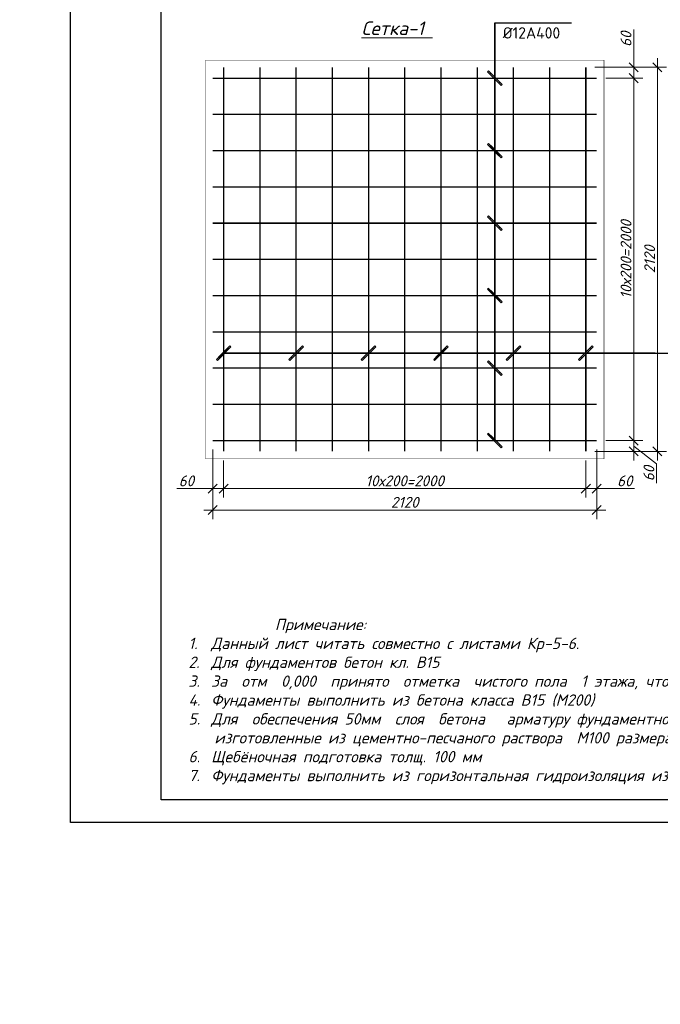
# Model space of a CAD drawing. Header units: millimetres. Extents: x 363306 to 7757304, y 1022887 to 1207196.
# Tile 31 of 256: x 559581 to 573732, y 1054967 to 1076701. Entities that reach past the tile are written whole.
import ezdxf
from ezdxf.enums import TextEntityAlignment as Align

# ---------------------------------------------------------------- set-up
doc = ezdxf.new("R2010")
doc.units = ezdxf.units.MM
doc.linetypes.add('ACAD_ISO03W100', pattern=[30, 12, -18])
doc.layers.add('O3SAD', color=1, linetype='Continuous')
doc.layers.add('надпись 0.18', color=160, linetype='Continuous', lineweight=18)
doc.layers.add('размеры', color=12, linetype='Continuous', lineweight=15)
doc.styles.get("Standard").update_dxf_attribs({"font": 'isocpeui.ttf'})
doc.styles.add('WMF-Times New Roman0', font='times.ttf')
doc.styles.add('WMF-Times New Roman2', font='times.ttf')
doc.dimstyles.new('Санжар', dxfattribs={"dimtxt": 240, "dimasz": 200, "dimexe": 200, "dimexo": 200, "dimgap": 50, "dimtad": 1, "dimdec": 0, "dimtxsty": 'Standard', "dimblk": 'OBLIQUE', "dimcen": 2.5, "dimdle": 200, "dimclrd": 152, "dimclre": 152, "dimclrt": 152, "dimadec": 0, "dimazin": 0, "dimtfac": 1, "dimtdec": 0, "dimtmove": 0, "dimatfit": 3, "dimldrblk": 'OBLIQUE', "dimfxl": 0, "dimlwd": 0, "dimlwe": 0, "dimarcsym": 0})

# ---------------------------------------------------------------- blocks, each defined once
blk = doc.blocks.new('ШТ')
at = {"insert": (193141, 709234, 0), "char_height": 240, "width": 5957.74, "attachment_point": 1, "style": 'WMF-Times New Roman0'}
blk.add_mtext('\\pi563.17678,t3443.17678;{\\fTimes New Roman|b1|i0|c204|p18;\\C1;"PARVIZ  PROEKT  SERVIS"\\P\\pi2460.72013,tz;\\C0;MCHJ\\P\\pi1851.00915;Samarqand sh.\\C256; }', dxfattribs=at)
blk = doc.blocks.new('_Oblique')
at = {"color": 0, "linetype": 'ByBlock', "lineweight": -2}
blk.add_line((-0.5, -0.5), (0.5, 0.5), dxfattribs=at)
blk = doc.blocks.new('*D331')
at = {"lineweight": 0, "transparency": 16777216}
for p, q in [((572327, 1067210), (572327, 1066151)), ((572087, 1066970), (572087, 1066151)), ((572087, 1066351), (572527, 1066351)), ((572327, 1066351), (573159, 1066351))]:
    blk.add_line(p, q, dxfattribs=at)
at = {"layer": 'Defpoints', "color": 0, "lineweight": 25, "transparency": 16777216}
for p in [(572327, 1067410), (572087, 1067170), (572087, 1066351)]:
    blk.add_point(p, dxfattribs=at)
at = {"lineweight": 0, "transparency": 16777216, "xscale": 200, "yscale": 200, "zscale": 200, "rotation": 180}
blk.add_blockref('_Oblique', (572087, 1066351), dxfattribs=at)
at = {"lineweight": 0, "transparency": 16777216, "xscale": 200, "yscale": 200, "zscale": 200}
blk.add_blockref('_Oblique', (572327, 1066351), dxfattribs=at)
at = {"lineweight": 0, "transparency": 16777216, "insert": (572947, 1066521), "char_height": 240, "attachment_point": 5, "bg_fill": 3, "box_fill_scale": 1.1, "bg_fill_color": 256, "bg_fill_true_color": 13158600, "bg_fill_transparency": 0}
blk.add_mtext('60', dxfattribs=at)
blk = doc.blocks.new('*D332')
at = {"lineweight": 0, "transparency": 16777216}
for p, q in [((564087, 1066970), (564087, 1066151)), ((572087, 1066970), (572087, 1066151)), ((572287, 1066351), (563887, 1066351))]:
    blk.add_line(p, q, dxfattribs=at)
at = {"layer": 'Defpoints', "color": 0, "lineweight": 25, "transparency": 16777216}
for p in [(564087, 1067170), (572087, 1067170), (564087, 1066351)]:
    blk.add_point(p, dxfattribs=at)
at = {"lineweight": 0, "transparency": 16777216, "xscale": 200, "yscale": 200, "zscale": 200, "rotation": 180}
blk.add_blockref('_Oblique', (564087, 1066351), dxfattribs=at)
at = {"lineweight": 0, "transparency": 16777216, "xscale": 200, "yscale": 200, "zscale": 200}
blk.add_blockref('_Oblique', (572087, 1066351), dxfattribs=at)
at = {"lineweight": 0, "transparency": 16777216, "insert": (568087, 1066521), "char_height": 240, "attachment_point": 5, "bg_fill": 3, "box_fill_scale": 1.1, "bg_fill_color": 256, "bg_fill_true_color": 13158600, "bg_fill_transparency": 0}
blk.add_mtext('10х200=2000', dxfattribs=at)
blk = doc.blocks.new('*D333')
at = {"lineweight": 0, "transparency": 16777216}
for p, q in [((563847, 1067210), (563847, 1066151)), ((564087, 1066970), (564087, 1066151)), ((563847, 1066351), (563052, 1066351)), ((564287, 1066351), (563847, 1066351))]:
    blk.add_line(p, q, dxfattribs=at)
at = {"layer": 'Defpoints', "color": 0, "lineweight": 25, "transparency": 16777216}
for p in [(563847, 1067410), (564087, 1067170), (563847, 1066351)]:
    blk.add_point(p, dxfattribs=at)
at = {"lineweight": 0, "transparency": 16777216, "xscale": 200, "yscale": 200, "zscale": 200, "rotation": 180}
blk.add_blockref('_Oblique', (563847, 1066351), dxfattribs=at)
at = {"lineweight": 0, "transparency": 16777216, "xscale": 200, "yscale": 200, "zscale": 200}
blk.add_blockref('_Oblique', (564087, 1066351), dxfattribs=at)
at = {"lineweight": 0, "transparency": 16777216, "insert": (563264, 1066521), "char_height": 240, "attachment_point": 5, "bg_fill": 3, "box_fill_scale": 1.1, "bg_fill_color": 256, "bg_fill_true_color": 13158600, "bg_fill_transparency": 0}
blk.add_mtext('60', dxfattribs=at)
blk = doc.blocks.new('*D188')
at = {"lineweight": 0, "transparency": 16777216}
for p, q in [((563847, 1067210), (563847, 1065677)), ((572327, 1067210), (572327, 1065677)), ((563647, 1065877), (572527, 1065877))]:
    blk.add_line(p, q, dxfattribs=at)
at = {"layer": 'Defpoints', "color": 0, "lineweight": 25, "transparency": 16777216}
for p in [(563847, 1067410), (572327, 1067410), (572327, 1065877)]:
    blk.add_point(p, dxfattribs=at)
at = {"lineweight": 0, "transparency": 16777216, "xscale": 200, "yscale": 200, "zscale": 200, "rotation": 180}
blk.add_blockref('_Oblique', (563847, 1065877), dxfattribs=at)
at = {"lineweight": 0, "transparency": 16777216, "xscale": 200, "yscale": 200, "zscale": 200}
blk.add_blockref('_Oblique', (572327, 1065877), dxfattribs=at)
at = {"lineweight": 0, "transparency": 16777216, "insert": (568087, 1066047), "char_height": 240, "attachment_point": 5, "bg_fill": 3, "box_fill_scale": 1.1, "bg_fill_color": 256, "bg_fill_true_color": 13158600, "bg_fill_transparency": 0}
blk.add_mtext('2120', dxfattribs=at)
blk = doc.blocks.new('*D334')
at = {"lineweight": 0, "transparency": 16777216}
for p, q in [((573145, 1075650), (573145, 1076482)), ((573145, 1075410), (573145, 1075850)), ((572287, 1075650), (573345, 1075650)), ((572527, 1075410), (573345, 1075410))]:
    blk.add_line(p, q, dxfattribs=at)
at = {"layer": 'Defpoints', "color": 0, "lineweight": 25, "transparency": 16777216}
for p in [(572087, 1075650), (572327, 1075410), (573145, 1075410)]:
    blk.add_point(p, dxfattribs=at)
at = {"lineweight": 0, "transparency": 16777216, "xscale": 200, "yscale": 200, "zscale": 200}
for p, rotation in [((573145, 1075650), 90), ((573145, 1075410), 270)]:
    blk.add_blockref('_Oblique', p, dxfattribs=dict(at, rotation=rotation))
at = {"lineweight": 0, "transparency": 16777216, "insert": (572975, 1076270), "char_height": 240, "attachment_point": 5, "rotation": 90, "bg_fill": 3, "box_fill_scale": 1.1, "bg_fill_color": 256, "bg_fill_true_color": 13158600, "bg_fill_transparency": 0}
blk.add_mtext('60', dxfattribs=at)
blk = doc.blocks.new('*D189')
at = {"lineweight": 0, "transparency": 16777216}
for p, q in [((572527, 1075410), (573345, 1075410)), ((573145, 1075610), (573145, 1067210)), ((572527, 1067410), (573345, 1067410))]:
    blk.add_line(p, q, dxfattribs=at)
at = {"layer": 'Defpoints', "color": 0, "lineweight": 25, "transparency": 16777216}
for p in [(572327, 1075410), (572327, 1067410), (573145, 1067410)]:
    blk.add_point(p, dxfattribs=at)
at = {"lineweight": 0, "transparency": 16777216, "xscale": 200, "yscale": 200, "zscale": 200}
for p, rotation in [((573145, 1075410), 90), ((573145, 1067410), 270)]:
    blk.add_blockref('_Oblique', p, dxfattribs=dict(at, rotation=rotation))
at = {"lineweight": 0, "transparency": 16777216, "insert": (572975, 1071410), "char_height": 240, "attachment_point": 5, "rotation": 90, "bg_fill": 3, "box_fill_scale": 1.1, "bg_fill_color": 256, "bg_fill_true_color": 13158600, "bg_fill_transparency": 0}
blk.add_mtext('10х200=2000', dxfattribs=at)
blk = doc.blocks.new('*D335')
at = {"lineweight": 0, "transparency": 16777216}
for p, q in [((573145, 1067610), (573145, 1066970)), ((572527, 1067410), (573345, 1067410)), ((572287, 1067170), (573345, 1067170)), ((573145, 1067290), (573650, 1066896)), ((573650, 1066896), (573650, 1066471))]:
    blk.add_line(p, q, dxfattribs=at)
at = {"layer": 'Defpoints', "color": 0, "lineweight": 25, "transparency": 16777216}
for p in [(572327, 1067410), (572087, 1067170), (573145, 1067170)]:
    blk.add_point(p, dxfattribs=at)
at = {"lineweight": 0, "transparency": 16777216, "xscale": 200, "yscale": 200, "zscale": 200}
for p, rotation in [((573145, 1067410), 90), ((573145, 1067170), 270)]:
    blk.add_blockref('_Oblique', p, dxfattribs=dict(at, rotation=rotation))
at = {"lineweight": 0, "transparency": 16777216, "insert": (573480, 1066683), "char_height": 240, "attachment_point": 5, "rotation": 90, "bg_fill": 3, "box_fill_scale": 1.1, "bg_fill_color": 256, "bg_fill_true_color": 13158600, "bg_fill_transparency": 0}
blk.add_mtext('60', dxfattribs=at)
blk = doc.blocks.new('*D190')
at = {"lineweight": 0, "transparency": 16777216}
for p, q in [((573668, 1066970), (573668, 1075850)), ((572287, 1075650), (573868, 1075650)), ((572287, 1067170), (573868, 1067170))]:
    blk.add_line(p, q, dxfattribs=at)
at = {"layer": 'Defpoints', "color": 0, "lineweight": 25, "transparency": 16777216}
for p in [(572087, 1075650), (573668, 1075650), (572087, 1067170)]:
    blk.add_point(p, dxfattribs=at)
at = {"lineweight": 0, "transparency": 16777216, "xscale": 200, "yscale": 200, "zscale": 200}
for p, rotation in [((573668, 1075650), 90), ((573668, 1067170), 270)]:
    blk.add_blockref('_Oblique', p, dxfattribs=dict(at, rotation=rotation))
at = {"lineweight": 0, "transparency": 16777216, "insert": (573498, 1071410), "char_height": 240, "attachment_point": 5, "rotation": 90, "bg_fill": 3, "box_fill_scale": 1.1, "bg_fill_color": 256, "bg_fill_true_color": 13158600, "bg_fill_transparency": 0}
blk.add_mtext('2120', dxfattribs=at)

msp = doc.modelspace()

# ---------------------------------------------------------------- linework, layer by layer
at = {"color": 5, "lineweight": 25}
for p, q in [((569938.427, 1075570.142), (569917.214, 1075548.929)), ((569917.214, 1075548.929), (570217.214, 1075248.929)), ((570238.427, 1075270.142), (569938.427, 1075570.142)), ((569988.427, 1075520.142), (569967.214, 1075498.929)), ((569967.214, 1075498.929), (570167.214, 1075298.929)), ((570188.427, 1075320.142), (569988.427, 1075520.142)), ((570167.214, 1075298.929), (570188.427, 1075320.142)), ((570217.214, 1075248.929), (570238.427, 1075270.142)), ((569938.427, 1073970.142), (569917.214, 1073948.929)), ((569917.214, 1073948.929), (570217.214, 1073648.929)), ((570238.427, 1073670.142), (569938.427, 1073970.142)), ((569988.427, 1073920.142), (569967.214, 1073898.929)), ((569967.214, 1073898.929), (570167.214, 1073698.929)), ((570188.427, 1073720.142), (569988.427, 1073920.142)), ((570167.214, 1073698.929), (570188.427, 1073720.142)), ((570217.214, 1073648.929), (570238.427, 1073670.142)), ((569938.427, 1072370.142), (569917.214, 1072348.929)), ((570238.427, 1072070.142), (569938.427, 1072370.142)), ((569917.214, 1072348.929), (570217.214, 1072048.929)), ((569988.427, 1072320.142), (569967.214, 1072298.929)), ((569967.214, 1072298.929), (570167.214, 1072098.929)), ((570188.427, 1072120.142), (569988.427, 1072320.142)), ((570167.214, 1072098.929), (570188.427, 1072120.142)), ((570217.214, 1072048.929), (570238.427, 1072070.142)), ((569938.427, 1070770.142), (569917.214, 1070748.929)), ((569917.214, 1070748.929), (570217.214, 1070448.929)), ((570238.427, 1070470.142), (569938.427, 1070770.142)), ((569988.427, 1070720.142), (569967.214, 1070698.929)), ((569967.214, 1070698.929), (570167.214, 1070498.929)), ((570188.427, 1070520.142), (569988.427, 1070720.142)), ((570167.214, 1070498.929), (570188.427, 1070520.142)), ((570217.214, 1070448.929), (570238.427, 1070470.142)), ((564226.289, 1069500.49), (563926.289, 1069200.49)), ((563947.502, 1069179.276), (564247.502, 1069479.276)), ((564176.289, 1069450.49), (563976.289, 1069250.49)), ((563997.502, 1069229.276), (564197.502, 1069429.276)), ((564197.502, 1069429.276), (564176.289, 1069450.49)), ((564247.502, 1069479.276), (564226.289, 1069500.49)), ((565826.289, 1069500.49), (565526.289, 1069200.49)), ((565547.502, 1069179.276), (565847.502, 1069479.276)), ((565776.289, 1069450.49), (565576.289, 1069250.49)), ((565597.502, 1069229.276), (565797.502, 1069429.276)), ((565797.502, 1069429.276), (565776.289, 1069450.49)), ((565847.502, 1069479.276), (565826.289, 1069500.49)), ((567426.289, 1069500.49), (567126.289, 1069200.49)), ((567147.502, 1069179.276), (567447.502, 1069479.276)), ((567376.289, 1069450.49), (567176.289, 1069250.49)), ((567197.502, 1069229.276), (567397.502, 1069429.276)), ((567397.502, 1069429.276), (567376.289, 1069450.49)), ((567447.502, 1069479.276), (567426.289, 1069500.49)), ((569026.289, 1069500.49), (568726.289, 1069200.49)), ((568747.502, 1069179.276), (569047.502, 1069479.276)), ((568976.289, 1069450.49), (568776.289, 1069250.49)), ((568797.502, 1069229.276), (568997.502, 1069429.276)), ((568997.502, 1069429.276), (568976.289, 1069450.49)), ((569047.502, 1069479.276), (569026.289, 1069500.49)), ((570626.289, 1069500.49), (570326.289, 1069200.49)), ((570347.502, 1069179.276), (570647.502, 1069479.276)), ((570576.289, 1069450.49), (570376.289, 1069250.49)), ((570397.502, 1069229.276), (570597.502, 1069429.276)), ((570597.502, 1069429.276), (570576.289, 1069450.49)), ((570647.502, 1069479.276), (570626.289, 1069500.49)), ((563926.289, 1069200.49), (563947.502, 1069179.276)), ((563976.289, 1069250.49), (563997.502, 1069229.276)), ((565526.289, 1069200.49), (565547.502, 1069179.276)), ((565576.289, 1069250.49), (565597.502, 1069229.276)), ((567126.289, 1069200.49), (567147.502, 1069179.276)), ((567176.289, 1069250.49), (567197.502, 1069229.276)), ((568726.289, 1069200.49), (568747.502, 1069179.276)), ((568776.289, 1069250.49), (568797.502, 1069229.276)), ((569938.427, 1069170.142), (569917.214, 1069148.929)), ((569917.214, 1069148.929), (570217.214, 1068848.929)), ((570238.427, 1068870.142), (569938.427, 1069170.142)), ((569988.427, 1069120.142), (569967.214, 1069098.929)), ((570188.427, 1068920.142), (569988.427, 1069120.142)), ((570326.289, 1069200.49), (570347.502, 1069179.276)), ((570376.289, 1069250.49), (570397.502, 1069229.276)), ((571926.289, 1069200.49), (571947.502, 1069179.276)), ((569967.214, 1069098.929), (570167.214, 1068898.929)), ((570167.214, 1068898.929), (570188.427, 1068920.142)), ((570217.214, 1068848.929), (570238.427, 1068870.142)), ((569938.427, 1067570.142), (569917.214, 1067548.929))]:
    msp.add_line(p, q, dxfattribs=at)
at = {"lineweight": 30}
msp.add_lwpolyline([(562706.348, 1088178.072), (602206.348, 1088178.072), (602206.348, 1059478.072), (562706.348, 1059478.072)], close=True, dxfattribs=at)
at = {"color": 5, "lineweight": 25}
for points in [[(570077.82, 1069009.535), (570077.82, 1076633.99)], [(570077.82, 1070609.535), (570077.82, 1076633.99)], [(570077.82, 1072209.535), (570077.82, 1076633.99)], [(570077.82, 1075409.535), (570077.82, 1076633.99)], [(570077.82, 1073809.535), (570077.82, 1076633.99)], [(570077.82, 1076633.99), (571766.835, 1076633.99)]]:
    msp.add_lwpolyline(points, dxfattribs=at)
at = {"color": 1, "lineweight": 0, "const_width": 30}
for points in [[(564086.895, 1067169.535), (564086.895, 1075649.535)], [(564886.895, 1067169.535), (564886.895, 1075649.535)], [(565686.895, 1067169.535), (565686.895, 1075649.535)], [(566486.895, 1067169.535), (566486.895, 1075649.535)], [(567286.895, 1067169.535), (567286.895, 1075649.535)], [(568086.895, 1067169.535), (568086.895, 1075649.535)], [(568886.895, 1067169.535), (568886.895, 1075649.535)], [(569686.895, 1067169.535), (569686.895, 1075649.535)], [(570486.895, 1067169.535), (570486.895, 1075649.535)], [(571286.895, 1067169.535), (571286.895, 1075649.535)], [(572086.895, 1067169.535), (572086.895, 1075649.535)], [(563846.895, 1075409.535), (572326.895, 1075409.535)], [(563846.895, 1074609.535), (572326.895, 1074609.535)], [(563846.895, 1073809.535), (572326.895, 1073809.535)], [(563846.895, 1073009.535), (572326.895, 1073009.535)], [(563846.895, 1072209.535), (572326.895, 1072209.535)], [(563846.895, 1071409.535), (572326.895, 1071409.535)], [(563846.895, 1070609.535), (572326.895, 1070609.535)], [(563846.895, 1069809.535), (572326.895, 1069809.535)], [(563846.895, 1069009.535), (572326.895, 1069009.535)], [(563846.895, 1068209.535), (572326.895, 1068209.535)], [(563846.895, 1067409.535), (572326.895, 1067409.535)]]:
    msp.add_lwpolyline(points, dxfattribs=at)
at = {"layer": 'O3SAD', "color": 1}
msp.add_lwpolyline([(560706.348, 1088678.072), (602706.348, 1088678.072), (602706.348, 1058978.072), (560706.348, 1058978.072)], close=True, dxfattribs=at)
at = {"layer": 'размеры', "color": 18, "linetype": 'ACAD_ISO03W100', "lineweight": 0, "ltscale": 20, "true_color": 0x000000, "const_width": 10}
msp.add_lwpolyline([(572486.895, 1067009.535), (563686.895, 1067009.535), (563686.895, 1075809.535), (572486.895, 1075809.535)], close=True, dxfattribs=at)

# ---------------------------------------------------------------- block references
at = {"color": 1, "lineweight": 30}
for p in [(268572.74, 351529.892, 0), (313572.74, 351529.892, 0), (358572.74, 351529.892, 0)]:
    msp.add_blockref('ШТ', p, dxfattribs=at)

# ---------------------------------------------------------------- texts
at = {"lineweight": 0}
msp.add_text('%%uСетка-1 ', height=300, dxfattribs=at).set_placement((567917.255, 1076362.349, 0), align=Align.CENTER)
at = {"lineweight": 25, "insert": (570252.82, 1076533.99), "char_height": 250, "width": 1425, "attachment_point": 1}
msp.add_mtext('\\fISOCPEUR|b0|i0|c0|p34;\\W1.0000000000;\\T1.0000000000;\\o\\lØ12А400', dxfattribs=at)
at = {"color": 18, "lineweight": 0, "true_color": 0x000000, "insert": (546600.951, 1060345.325), "char_height": 250, "width": 4435.22146, "attachment_point": 1}
msp.add_mtext('\\pi352.0875;Фундамент Фм-1, Фм-2.', dxfattribs=at)
at = {"layer": 'надпись 0.18', "ltscale": 100, "char_height": 250, "width": 18701.18103, "attachment_point": 1, "style": 'WMF-Times New Roman2'}
for s, insert in [('{\\fISOCPEUR|b0|i1|c204|p34;\\C256;\\c0;            Примечание:\\P\\pi-572.7275,l572.7275,t572.7275,859.7325,954.545;1.^IДанный лист читать совместно с листами К\\fISOCPEUR|b0|i1|c0|p34;p\\fISOCPEUR|b0|i1|c204|p34;-\\fISOCPEUR|b0|i1|c0|p34;5-6\\fISOCPEUR|b0|i1|c204|p34;.   \\P2.^IДля фундаментов бетон кл. В15\\P3.^IЗа  отм  0,000  принято  отметка  чистого пола  1 этажа, что соответствует  абсолютной отм. \\fISOCPEUR|b0|i1|c0|p34;\\C1;00\\fISOCPEUR|b0|i1|c204|p34;.\\fISOCPEUR|b0|i1|c0|p34;00\\fISOCPEUR|b0|i1|c204|p34;\\C256;\\c0;    \\P4.^IФундаменты выполнить из бетона класса B15 (М200)\\P5.^IДля  обеспечения 50мм  слоя  бетона   арматуру фундаментной  ленты укладывать  на  кубики-фиксаторы,  изготовленные из цементно-песчаного раствора  М100 размерами 40х40х50мм.  \\P\\pi-750,l1000,t1000;\\fISOCPEUR|b0|i1|c0|p34;6.^I\\fISOCPEUR|b0|i1|c204|p34;Щебёночная подготовка толщ. 100 мм\\P\\pi0,l0,tz;\\fISOCPEUR|b0|i1|c0|p34;\\C7; \\fISOCPEUR|b0|i1|c204|p34;7.   Фундаменты выполнить из г\\C256;\\c0;оризонтальная\\C7; \\C256;\\c0;гидроизоляция из цементно-песчаного}', (473517.709, 1063631.532)), ('{\\fISOCPEUR|b0|i1|c204|p34;\\C256;\\c0;            Примечание:\\P\\pi-572.7275,l572.7275,t500,859.7325,954.545;1.^IДанный лист читать совместно с листами К\\fISOCPEUR|b0|i1|c0|p34;p\\fISOCPEUR|b0|i1|c204|p34;-\\fISOCPEUR|b0|i1|c0|p34;5-6\\fISOCPEUR|b0|i1|c204|p34;.   \\P2.^IДля фундаментов бетон кл. В15\\P3.^IЗа  отм  0,000  принято  отметка  чистого пола  1 этажа, что соответствует  абсолютной отм. \\fISOCPEUR|b0|i1|c0|p34;\\C1;000\\fISOCPEUR|b0|i1|c204|p34;.\\fISOCPEUR|b0|i1|c0|p34;00\\fISOCPEUR|b0|i1|c204|p34;\\C256;\\c0;  \\P4.^IФундаменты выполнить из бетона класса B15 (М200)\\P5.^IДля  обеспечения 50мм  слоя  бетона   арматуру фундаментной  ленты укладывать  на  кубики-фиксаторы,  изготовленные из цементно-песчаного раствора  М100 размерами 40х40х50мм.  \\P\\pi-1000,l1000,t500;\\fISOCPEUR|b0|i1|c0|p34;6.^I\\fISOCPEUR|b0|i1|c204|p34;Щебёночная подготовка толщ. 100 мм\\P\\pi-572.7275,l572.7275,t500,859.7325,954.545;\\C7;7.^IФундаменты выполнить из г\\C256;\\c0;оризонтальная\\C7; \\C256;\\c0;гидроизоляция из цементно-песчаного}', (518309.714, 1063475.586)), ('{\\fISOCPEUR|b0|i1|c204|p34;\\C256;\\c0;            Примечание:\\P\\pi-572.7275,l572.7275,t500,859.7325,954.545;1.^IДанный лист читать совместно с листами К\\fISOCPEUR|b0|i1|c0|p34;p\\fISOCPEUR|b0|i1|c204|p34;-\\fISOCPEUR|b0|i1|c0|p34;5-6\\fISOCPEUR|b0|i1|c204|p34;.   \\P2.^IДля фундаментов бетон кл. В15\\P3.^IЗа  отм  0,000  принято  отметка  чистого пола  1 этажа, что соответствует  абсолютной отм. \\fISOCPEUR|b0|i1|c0|p34;\\C1;000\\fISOCPEUR|b0|i1|c204|p34;.\\fISOCPEUR|b0|i1|c0|p34;00\\fISOCPEUR|b0|i1|c204|p34;\\C256;\\c0;  \\P4.^IФундаменты выполнить из бетона класса B15 (М200)\\P5.^IДля  обеспечения 50мм  слоя  бетона   арматуру фундаментной  ленты укладывать  на  кубики-фиксаторы,  изготовленные из цементно-песчаного раствора  М100 размерами 40х40х50мм.  \\P\\pi-1000,l1000,t500;\\fISOCPEUR|b0|i1|c0|p34;6.^I\\fISOCPEUR|b0|i1|c204|p34;Щебёночная подготовка толщ. 100 мм\\P\\pi-572.7275,l572.7275,t500,859.7325,954.545;\\C7;7.^IФундаменты выполнить из г\\C256;\\c0;оризонтальная\\C7; \\C256;\\c0;гидроизоляция из цементно-песчаного}', (563309.714, 1063475.586))]:
    msp.add_mtext(s, dxfattribs=dict(at, insert=insert))

# ---------------------------------------------------------------- next in the draw order: dimensions: what is measured, and where the dimension line sits
at = {"color": 18, "lineweight": 0, "true_color": 0x000000}
dim = msp.add_linear_dim(base=(573145.281, 1075409.535, 0), p1=(572086.895, 1075649.535, 0), p2=(572326.895, 1075409.535, 0), angle=90, dimstyle='Санжар', override={"dimlfac": 0.25, "dimclrd": 256, "dimclre": 256, "dimclrt": 256, "dimfxl": 0.18, "dimtfill": 1, "dimarcsym": 2}, dxfattribs=at)
dim.commit()
dim.dimension.update_dxf_attribs({"geometry": '*D334', "text_midpoint": (573145.281, 1076269.687, 0), "dimtype": 160})
dim = msp.add_linear_dim(base=(572086.895, 1066351.15), p1=(572326.895, 1067409.535), p2=(572086.895, 1067169.535), dimstyle='Санжар', override={"dimlfac": 0.25, "dimclrd": 256, "dimclre": 256, "dimclrt": 256, "dimfxl": 0.18, "dimtfill": 1, "dimarcsym": 2}, dxfattribs=at)
dim.commit()
dim.dimension.update_dxf_attribs({"geometry": '*D331', "text_midpoint": (572947.047, 1066351.15), "dimtype": 160})

# ---------------------------------------------------------------- next in the draw order: dimensions: what is measured, and where the dimension line sits
dim = msp.add_linear_dim(base=(564086.895, 1066351.15), p1=(572086.895, 1067169.535), p2=(564086.895, 1067169.535), text='10х200=2000', dimstyle='Санжар', override={"dimlfac": 0.25, "dimclrd": 256, "dimclre": 256, "dimclrt": 256, "dimfxl": 0.18, "dimtfill": 1, "dimarcsym": 2}, dxfattribs=at)
dim.commit()
dim.dimension.update_dxf_attribs({"geometry": '*D332', "text_midpoint": (568086.895, 1066521.15)})

# ---------------------------------------------------------------- next in the draw order: dimensions: what is measured, and where the dimension line sits
dim = msp.add_linear_dim(base=(563846.895, 1066351.15), p1=(564086.895, 1067169.535), p2=(563846.895, 1067409.535), dimstyle='Санжар', override={"dimlfac": 0.25, "dimclrd": 256, "dimclre": 256, "dimclrt": 256, "dimfxl": 0.18, "dimtfill": 1, "dimarcsym": 2}, dxfattribs=at)
dim.commit()
dim.dimension.update_dxf_attribs({"geometry": '*D333', "text_midpoint": (563264.214, 1066351.15), "dimtype": 160})

# ---------------------------------------------------------------- next in the draw order: dimensions: what is measured, and where the dimension line sits
dim = msp.add_linear_dim(base=(572326.895, 1065876.899), p1=(563846.895, 1067409.535), p2=(572326.895, 1067409.535), dimstyle='Санжар', override={"dimlfac": 0.25, "dimclrd": 256, "dimclre": 256, "dimclrt": 256, "dimfxl": 0.18, "dimtfill": 1, "dimarcsym": 2}, dxfattribs=at)
dim.commit()
dim.dimension.update_dxf_attribs({"geometry": '*D188', "text_midpoint": (568086.895, 1066046.899)})

# ---------------------------------------------------------------- next in the draw order: linework, layer by layer
at = {"color": 5, "lineweight": 25}
for p, q in [((569917.214, 1067548.929), (570217.214, 1067248.929)), ((570238.427, 1067270.142), (569938.427, 1067570.142)), ((569988.427, 1067520.142), (569967.214, 1067498.929)), ((569967.214, 1067498.929), (570167.214, 1067298.929)), ((570188.427, 1067320.142), (569988.427, 1067520.142)), ((570167.214, 1067298.929), (570188.427, 1067320.142)), ((570217.214, 1067248.929), (570238.427, 1067270.142))]:
    msp.add_line(p, q, dxfattribs=at)
for points in [[(570077.82, 1067409.535), (570077.82, 1076633.99)], [(570077.82, 1076633.99), (570077.82, 1067409.535)]]:
    msp.add_lwpolyline(points, dxfattribs=at)

# ---------------------------------------------------------------- next in the draw order: dimensions: what is measured, and where the dimension line sits
at = {"color": 18, "lineweight": 0, "true_color": 0x000000}
dim = msp.add_linear_dim(base=(573145.281, 1067409.535), p1=(572326.895, 1075409.535), p2=(572326.895, 1067409.535), angle=90, text='10х200=2000', dimstyle='Санжар', override={"dimlfac": 0.25, "dimclrd": 256, "dimclre": 256, "dimclrt": 256, "dimfxl": 0.18, "dimtfill": 1, "dimarcsym": 2}, dxfattribs=at)
dim.commit()
dim.dimension.update_dxf_attribs({"geometry": '*D189', "text_midpoint": (572975.281, 1071409.535)})

# ---------------------------------------------------------------- next in the draw order: dimensions: what is measured, and where the dimension line sits
dim = msp.add_linear_dim(base=(573145.281, 1067169.535, 0), p1=(572326.895, 1067409.535, 0), p2=(572086.895, 1067169.535, 0), angle=90, dimstyle='Санжар', override={"dimlfac": 0.25, "dimclrd": 256, "dimclre": 256, "dimclrt": 256, "dimtmove": 1, "dimfxl": 0.18, "dimtfill": 1, "dimarcsym": 2}, dxfattribs=at)
dim.commit()
dim.dimension.update_dxf_attribs({"geometry": '*D335', "text_midpoint": (573650.337, 1066845.736, 0), "dimtype": 160})

# ---------------------------------------------------------------- next in the draw order: dimensions: what is measured, and where the dimension line sits
dim = msp.add_linear_dim(base=(573667.712, 1075649.535), p1=(572086.895, 1067169.535), p2=(572086.895, 1075649.535), angle=90, dimstyle='Санжар', override={"dimlfac": 0.25, "dimclrd": 256, "dimclre": 256, "dimclrt": 256, "dimfxl": 0.18, "dimtfill": 1, "dimarcsym": 2}, dxfattribs=at)
dim.commit()
dim.dimension.update_dxf_attribs({"geometry": '*D190', "text_midpoint": (573497.712, 1071409.535)})

# ---------------------------------------------------------------- next in the draw order: linework, layer by layer
at = {"color": 5, "lineweight": 25}
for p, q in [((572226.289, 1069500.49), (571926.289, 1069200.49)), ((571947.502, 1069179.276), (572247.502, 1069479.276)), ((572176.289, 1069450.49), (571976.289, 1069250.49)), ((571997.502, 1069229.276), (572197.502, 1069429.276)), ((572197.502, 1069429.276), (572176.289, 1069450.49)), ((572247.502, 1069479.276), (572226.289, 1069500.49)), ((571976.289, 1069250.49), (571997.502, 1069229.276))]:
    msp.add_line(p, q, dxfattribs=at)
for points in [[(564086.895, 1069339.883), (573619.531, 1069339.883)], [(573619.531, 1069339.883), (564086.895, 1069339.883)], [(565686.895, 1069339.883), (573619.531, 1069339.883)], [(567286.895, 1069339.883), (573619.531, 1069339.883)], [(568886.895, 1069339.883), (573619.531, 1069339.883)], [(570486.895, 1069339.883), (573619.531, 1069339.883)], [(572086.895, 1069339.883), (573619.531, 1069339.883)], [(573619.531, 1069339.883), (575308.547, 1069339.883)]]:
    msp.add_lwpolyline(points, dxfattribs=at)

doc.saveas('drawing.dxf')
